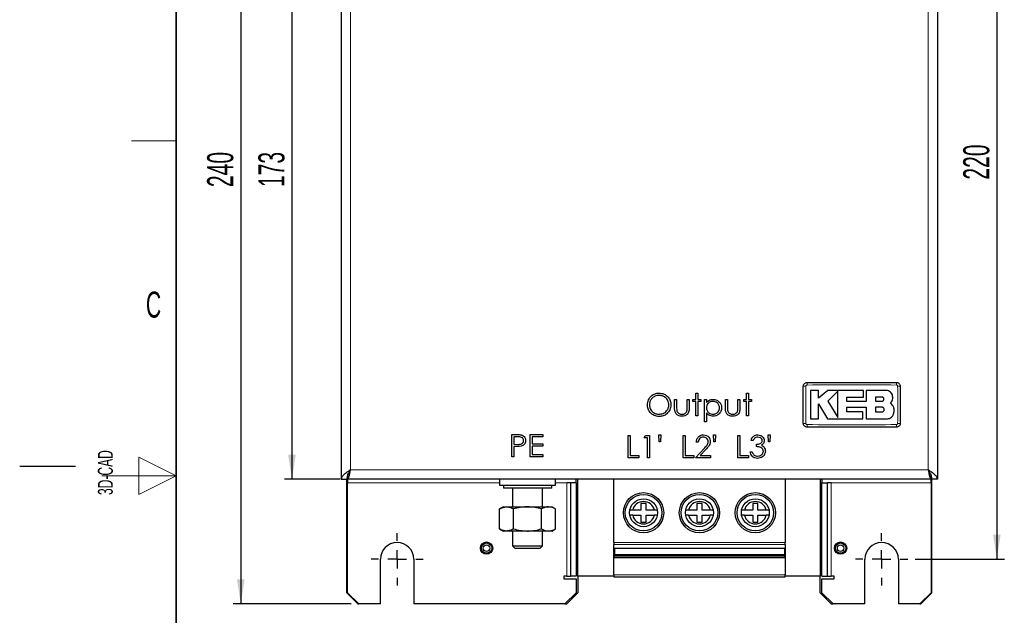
# Model space of a CAD drawing. Header units: millimetres. Extents: x 5 to 418, y 2 to 292.
# Tile 2 of 15: x 5 to 137, y 129 to 209. Entities that reach past the tile are written whole.
import ezdxf

# ---------------------------------------------------------------- set-up
doc = ezdxf.new("R2010")
doc.units = ezdxf.units.MM
doc.layers.add('SLD-0', color=7, linetype='Continuous')
doc.styles.add('SLDTEXTSTYLE0', font='TXT', dxfattribs={"width": 0.605})
doc.dimstyles.new('SLDDIMSTYLE0', dxfattribs={"dimtxt": 3.5, "dimasz": 3.302, "dimexe": 0, "dimexo": 0.0625, "dimgap": 0.875, "dimtad": 1, "dimlfac": 2, "dimrnd": 1e-09, "dimzin": 12, "dimdsep": 46, "dimtxsty": 'SLDTEXTSTYLE0', "dimsah": 1, "dimcen": 0.09, "dimadec": 0, "dimazin": 3, "dimtfac": 1, "dimtofl": 0, "dimtmove": 0, "dimatfit": 3, "dimfxl": 1, "dimfrac": 2, "dimtolj": 1, "dimtzin": 12, "dimarcsym": 0})

# ---------------------------------------------------------------- blocks, each defined once
blk = doc.blocks.new('_D_2')
at = {"layer": 'SLD-0', "color": 7}
for p, q in [((125.14, 246.05), (137.11, 246.05)), ((136.11, 246.05), (136.11, 136.05)), ((125.14, 136.05), (137.11, 136.05))]:
    blk.add_line(p, q, dxfattribs=at)
for points in [[(136.11, 246.05), (135.6, 242.74), (136.61, 242.74)], [(136.11, 136.05), (136.61, 139.35), (135.6, 139.35)]]:
    blk.add_solid(points, dxfattribs=at)
at = {"layer": 'SLD-0', "color": 7, "insert": (131.59, 187.03), "char_height": 3.5, "attachment_point": 1, "rotation": 90, "style": 'SLDTEXTSTYLE0'}
blk.add_mtext('220', dxfattribs=at)
blk = doc.blocks.new('_D_3')
at = {"layer": 'SLD-0', "color": 7}
for p, q in [((47.99, 233.3), (40.53, 233.3)), ((41.53, 233.3), (41.53, 146.8)), ((47.99, 146.8), (40.53, 146.8))]:
    blk.add_line(p, q, dxfattribs=at)
for points in [[(41.53, 233.3), (41.02, 229.99), (42.04, 229.99)], [(41.53, 146.8), (42.04, 150.1), (41.02, 150.1)]]:
    blk.add_solid(points, dxfattribs=at)
at = {"layer": 'SLD-0', "color": 7, "insert": (37.02, 186.03), "char_height": 3.5, "attachment_point": 1, "rotation": 90, "style": 'SLDTEXTSTYLE0'}
blk.add_mtext('173', dxfattribs=at)
blk = doc.blocks.new('_D_4')
at = {"layer": 'SLD-0', "color": 7}
for p, q in [((49.49, 250.05), (33.66, 250.05)), ((34.66, 250.05), (34.66, 130.05)), ((49.49, 130.05), (33.66, 130.05))]:
    blk.add_line(p, q, dxfattribs=at)
for points in [[(34.66, 250.05), (34.15, 246.74), (35.17, 246.74)], [(34.66, 130.05), (35.17, 133.35), (34.15, 133.35)]]:
    blk.add_solid(points, dxfattribs=at)
at = {"layer": 'SLD-0', "color": 7, "insert": (30.15, 186.03), "char_height": 3.5, "attachment_point": 1, "rotation": 90, "style": 'SLDTEXTSTYLE0'}
blk.add_mtext('240', dxfattribs=at)
blk = doc.blocks.new('SW_CENTERMARKSYMBOL_2')
at = {"layer": 'SLD-0', "color": 0}
for p, q in [((0, 2.5), (0, 3.5)), ((-2.5, 0), (-3.5, 0)), ((0, 0), (-1.25, 0)), ((0, 0), (0, 1.25)), ((0, 0), (0, -1.25)), ((0, 0), (1.25, 0)), ((2.5, 0), (3.5, 0)), ((0, -2.5), (0, -3.5))]:
    blk.add_line(p, q, dxfattribs=at)
blk = doc.blocks.new('SW_CENTERMARKSYMBOL_3')
at = {"layer": 'SLD-0', "color": 0}
for p, q in [((0, 2.5), (0, 3.5)), ((-2.5, 0), (-3.5, 0)), ((0, 0), (-1.25, 0)), ((0, 0), (0, 1.25)), ((0, 0), (0, -1.25)), ((0, 0), (1.25, 0)), ((2.5, 0), (3.5, 0)), ((0, -2.5), (0, -3.5))]:
    blk.add_line(p, q, dxfattribs=at)

msp = doc.modelspace()

# ---------------------------------------------------------------- linework, layer by layer
at = {"color": 7, "linetype": 'Continuous', "lineweight": 25}
for p, q in [((48.1404, 233.2953), (48.1404, 146.7953)), ((128.1404, 233.2953), (128.1404, 146.7953)), ((112.1849, 158.7349), (111.0852, 158.7349)), ((112.1849, 157.6685), (112.1849, 158.7349)), ((113.4363, 158.7349), (112.1849, 157.6685)), ((118.2351, 158.7349), (113.4363, 158.7349)), ((114.7479, 158.6159), (113.4363, 157.2666)), ((118.2351, 157.8317), (118.2351, 158.7349)), ((118.5826, 158.7349), (118.5826, 157.255)), ((121.2275, 158.7349), (118.5826, 158.7349)), ((92.8711, 157.4876), (93.1404, 157.4876)), ((92.8711, 156.4401), (92.8711, 157.4876)), ((93.1404, 157.4876), (93.1404, 156.4708)), ((94.5634, 157.4876), (94.8327, 157.4876)), ((94.5634, 156.4708), (94.5634, 157.4876)), ((94.8327, 157.4876), (94.8327, 156.4203)), ((95.3327, 157.4876), (95.7173, 157.4876)), ((95.3327, 157.2184), (95.3327, 157.4876)), ((95.7173, 157.2184), (95.3327, 157.2184)), ((95.7173, 158.3722), (95.9865, 158.3722)), ((95.7173, 157.4876), (95.7173, 158.3722)), ((95.7173, 155.2953), (95.7173, 157.2184)), ((95.9865, 158.3722), (95.9865, 157.4876)), ((95.9865, 157.4876), (96.3711, 157.4876)), ((95.9865, 157.2184), (95.9865, 155.2953)), ((96.3711, 157.2184), (95.9865, 157.2184)), ((96.3711, 157.4876), (96.3711, 157.2184)), ((96.8711, 157.4876), (97.1404, 157.4876)), ((96.8711, 154.4876), (96.8711, 157.4876)), ((97.1404, 157.4876), (97.1404, 157.082)), ((99.6788, 157.4876), (99.9481, 157.4876)), ((99.6788, 156.4401), (99.6788, 157.4876)), ((99.9481, 157.4876), (99.9481, 156.4708)), ((101.3711, 157.4876), (101.6404, 157.4876)), ((101.3711, 156.4708), (101.3711, 157.4876)), ((101.6404, 157.4876), (101.6404, 156.4203)), ((102.1404, 157.4876), (102.525, 157.4876)), ((102.1404, 157.2184), (102.1404, 157.4876)), ((102.525, 157.2184), (102.1404, 157.2184)), ((102.525, 158.3722), (102.7942, 158.3722)), ((102.525, 157.4876), (102.525, 158.3722)), ((102.525, 155.2953), (102.525, 157.2184)), ((102.7942, 158.3722), (102.7942, 157.4876)), ((102.7942, 157.4876), (103.1788, 157.4876)), ((102.7942, 157.2184), (102.7942, 155.2953)), ((103.1788, 157.2184), (102.7942, 157.2184)), ((103.1788, 157.4876), (103.1788, 157.2184)), ((113.4363, 157.2666), (114.7479, 155.1109)), ((115.9928, 157.8317), (118.2351, 157.8317)), ((115.9928, 157.255), (115.9928, 157.8317)), ((118.5826, 157.255), (115.9928, 157.255)), ((120.6725, 157.8245), (119.802, 157.8245)), ((119.802, 157.8245), (119.802, 157.2666)), ((119.802, 157.2666), (120.6725, 157.2666)), ((112.1842, 156.9177), (113.3948, 154.9282)), ((112.1842, 154.9282), (112.1842, 156.9177)), ((115.9934, 156.4677), (118.5826, 156.4677)), ((115.9934, 155.8302), (115.9934, 156.4677)), ((118.5826, 156.4677), (118.5826, 154.9282)), ((119.802, 156.4677), (119.802, 155.8302)), ((120.6725, 156.4677), (119.802, 156.4677)), ((122.1408, 156.7111), (121.8562, 157.0635)), ((95.9865, 155.2953), (95.7173, 155.2953)), ((97.1404, 155.6925), (97.1404, 154.4876)), ((102.7942, 155.2953), (102.525, 155.2953)), ((111.0852, 154.9282), (112.1842, 154.9282)), ((113.3948, 154.9282), (118.1452, 154.9282)), ((118.1452, 155.8302), (115.9934, 155.8302)), ((118.1452, 154.9282), (118.1452, 155.8302)), ((118.5826, 154.9282), (121.4211, 154.9282)), ((119.802, 155.8302), (120.6725, 155.8302)), ((97.1404, 154.4876), (96.8711, 154.4876)), ((71.025, 152.7953), (71.6133, 152.7953)), ((71.025, 149.7953), (71.025, 152.7953)), ((71.8429, 152.4876), (71.2942, 152.4876)), ((71.2942, 152.4876), (71.2942, 151.4876)), ((73.4865, 152.7953), (75.1788, 152.7953)), ((73.4865, 149.7953), (73.4865, 152.7953)), ((73.7558, 152.4876), (73.7558, 151.5645)), ((75.1788, 152.4876), (73.7558, 152.4876)), ((75.1788, 152.7953), (75.1788, 152.4876)), ((86.6596, 152.6799), (86.9288, 152.6799)), ((86.6596, 149.6799), (86.6596, 152.6799)), ((86.9288, 152.6799), (86.9288, 149.9876)), ((88.775, 152.3722), (88.9511, 152.6799)), ((89.2365, 152.3722), (88.775, 152.3722)), ((88.9511, 152.6799), (89.5058, 152.6799)), ((89.2365, 149.6799), (89.2365, 152.3722)), ((89.5058, 152.6799), (89.5058, 149.6799)), ((90.7365, 152.7569), (91.0058, 152.7569)), ((90.7768, 151.8338), (90.7365, 152.7569)), ((91.0058, 152.7569), (90.9637, 151.8338)), ((94.0058, 152.6799), (94.275, 152.6799)), ((94.0058, 149.6799), (94.0058, 152.6799)), ((94.275, 152.6799), (94.275, 149.9876)), ((98.0827, 152.7569), (98.3519, 152.7569)), ((98.1229, 151.8338), (98.0827, 152.7569)), ((98.3519, 152.7569), (98.3098, 151.8338)), ((101.3519, 152.6799), (101.6211, 152.6799)), ((101.3519, 149.6799), (101.3519, 152.6799)), ((101.6211, 152.6799), (101.6211, 149.9876)), ((103.3904, 151.9876), (103.1211, 151.9876)), ((105.4288, 152.7569), (105.6981, 152.7569)), ((105.4691, 151.8338), (105.4288, 152.7569)), ((105.6981, 152.7569), (105.656, 151.8338)), ((71.2942, 151.4876), (71.8195, 151.481)), ((71.2942, 151.1799), (71.2942, 149.7953)), ((71.5088, 151.1799), (71.2942, 151.1799)), ((73.7558, 151.5645), (75.1788, 151.5645)), ((73.7558, 151.2569), (73.7558, 150.103)), ((75.1788, 151.2569), (73.7558, 151.2569)), ((75.1788, 151.5645), (75.1788, 151.2569)), ((90.9637, 151.8338), (90.7768, 151.8338)), ((95.6596, 149.6799), (96.8231, 150.9215)), ((96.0442, 151.7569), (95.775, 151.7569)), ((97.0526, 150.7887), (96.302, 149.9876)), ((98.3098, 151.8338), (98.1229, 151.8338)), ((103.8519, 151.1799), (103.8519, 151.4876)), ((105.656, 151.8338), (105.4691, 151.8338)), ((71.2942, 149.7953), (71.025, 149.7953)), ((75.1788, 149.7953), (73.4865, 149.7953)), ((73.7558, 150.103), (75.1788, 150.103)), ((75.1788, 150.103), (75.1788, 149.7953)), ((88.0827, 149.6799), (86.6596, 149.6799)), ((86.9288, 149.9876), (88.0827, 149.9876)), ((88.0827, 149.9876), (88.0827, 149.6799)), ((89.5058, 149.6799), (89.2365, 149.6799)), ((95.4288, 149.6799), (94.0058, 149.6799)), ((94.275, 149.9876), (95.4288, 149.9876)), ((95.4288, 149.9876), (95.4288, 149.6799)), ((97.6981, 149.6799), (95.6596, 149.6799)), ((96.302, 149.9876), (97.6981, 149.9876)), ((97.6981, 149.9876), (97.6981, 149.6799)), ((102.775, 149.6799), (101.3519, 149.6799)), ((101.6211, 149.9876), (102.775, 149.9876)), ((102.775, 149.9876), (102.775, 149.6799)), ((103.0058, 150.4876), (103.275, 150.4876)), ((48.1404, 146.7953), (48.8904, 146.7953)), ((48.8904, 131.5453), (48.8904, 146.7953)), ((48.9904, 147.5453), (49.1017, 147.5453)), ((48.9904, 147.5453), (48.9904, 146.7953)), ((127.2904, 146.7953), (48.9904, 146.7953)), ((48.9904, 146.7953), (48.9904, 146.2953)), ((69.3904, 146.7953), (69.3904, 145.9953)), ((76.8904, 145.9953), (76.8904, 146.7953)), ((79.6404, 146.2953), (79.6404, 146.7953)), ((79.8904, 133.7953), (79.8904, 146.7953)), ((84.7032, 138.3016), (84.7032, 146.7953)), ((107.7032, 146.7953), (107.7032, 138.3016)), ((112.3904, 146.7953), (112.3904, 133.7953)), ((112.6404, 146.7953), (112.6404, 146.2953)), ((127.2904, 146.7953), (127.2904, 147.5453)), ((127.2904, 146.2953), (127.2904, 146.7953)), ((127.3904, 131.5453), (127.3904, 146.7953)), ((128.1404, 146.7953), (127.3904, 146.7953)), ((48.9904, 131.5453), (48.9904, 146.2953)), ((69.3904, 145.9953), (76.8904, 145.9953)), ((69.8904, 145.9953), (69.8904, 145.5953)), ((76.3904, 145.5953), (69.8904, 145.5953)), ((71.1404, 145.5953), (71.1404, 143.0953)), ((75.1404, 143.0953), (75.1404, 145.5953)), ((76.3904, 145.5953), (76.3904, 145.9953)), ((78.8904, 146.2953), (78.3904, 146.2953)), ((79.6404, 146.2953), (78.8904, 146.2953)), ((78.8904, 146.2953), (78.8904, 133.7953)), ((79.6404, 146.2953), (79.6404, 133.7953)), ((112.6404, 133.7953), (112.6404, 146.2953)), ((112.6404, 146.2953), (113.3904, 146.2953)), ((113.3904, 133.7953), (113.3904, 146.2953)), ((113.8904, 146.2953), (113.3904, 146.2953)), ((127.2904, 146.2953), (127.2904, 131.5453)), ((69.3876, 140.1356), (69.3876, 142.805)), ((69.8904, 143.0953), (69.3883, 142.8054)), ((69.8904, 143.0953), (70.3263, 143.0953)), ((70.3263, 143.0953), (73.1414, 143.0953)), ((71.2651, 140.1356), (71.2651, 142.805)), ((73.1414, 143.0953), (75.9555, 143.0953)), ((75.0178, 140.1356), (75.0178, 142.805)), ((75.9555, 143.0953), (76.3904, 143.0953)), ((76.8924, 142.8054), (76.3904, 143.0953)), ((76.8931, 140.1356), (76.8931, 142.805)), ((89.0532, 143.5519), (88.3532, 143.5519)), ((88.3532, 143.5519), (88.3532, 142.6519)), ((89.0532, 142.6519), (89.0532, 143.5519)), ((96.5532, 143.5519), (95.8532, 143.5519)), ((95.8532, 143.5519), (95.8532, 142.6519)), ((96.5532, 142.6519), (96.5532, 143.5519)), ((104.0532, 143.5519), (103.3532, 143.5519)), ((103.3532, 143.5519), (103.3532, 142.6519)), ((104.0532, 142.6519), (104.0532, 143.5519)), ((87.2447, 141.9519), (86.8763, 141.9519)), ((87.2447, 142.6519), (86.8993, 142.6519)), ((88.3532, 142.6519), (87.2447, 142.6519)), ((87.2447, 141.9519), (88.3532, 141.9519)), ((88.3532, 141.9519), (88.3532, 141.0519)), ((90.1618, 142.6519), (89.0532, 142.6519)), ((89.0532, 141.9519), (90.1618, 141.9519)), ((89.0532, 141.0519), (89.0532, 141.9519)), ((90.5099, 142.6519), (90.1618, 142.6519)), ((90.5121, 141.9519), (90.1618, 141.9519)), ((94.7447, 141.9519), (94.3763, 141.9519)), ((94.7447, 142.6519), (94.3993, 142.6519)), ((95.8532, 142.6519), (94.7447, 142.6519)), ((94.7447, 141.9519), (95.8532, 141.9519)), ((95.8532, 141.9519), (95.8532, 141.0519)), ((97.6618, 142.6519), (96.5532, 142.6519)), ((96.5532, 141.9519), (97.6618, 141.9519)), ((96.5532, 141.0519), (96.5532, 141.9519)), ((98.0099, 142.6519), (97.6618, 142.6519)), ((98.0121, 141.9519), (97.6618, 141.9519)), ((102.2447, 141.9519), (101.8763, 141.9519)), ((102.2447, 142.6519), (101.8993, 142.6519)), ((103.3532, 142.6519), (102.2447, 142.6519)), ((102.2447, 141.9519), (103.3532, 141.9519)), ((103.3532, 141.9519), (103.3532, 141.0519)), ((105.1618, 142.6519), (104.0532, 142.6519)), ((104.0532, 141.9519), (105.1618, 141.9519)), ((104.0532, 141.0519), (104.0532, 141.9519)), ((105.5099, 142.6519), (105.1618, 142.6519)), ((105.5121, 141.9519), (105.1618, 141.9519)), ((69.3883, 140.1352), (69.8904, 139.8453)), ((76.3904, 139.8453), (76.8924, 140.1352)), ((88.3532, 141.0519), (89.0532, 141.0519)), ((95.8532, 141.0519), (96.5532, 141.0519)), ((103.3532, 141.0519), (104.0532, 141.0519)), ((70.3263, 139.8453), (69.8904, 139.8453)), ((73.1414, 139.8453), (70.3263, 139.8453)), ((71.1404, 139.8453), (71.1404, 137.8453)), ((75.9555, 139.8453), (73.1414, 139.8453)), ((75.1404, 137.8453), (75.1404, 139.8453)), ((76.3904, 139.8453), (75.9555, 139.8453)), ((71.1404, 137.8453), (71.4404, 137.5453)), ((71.1404, 137.8453), (75.1404, 137.8453)), ((71.4404, 137.5453), (74.8404, 137.5453)), ((74.8404, 137.5453), (75.1404, 137.8453)), ((84.7032, 138.3016), (84.7032, 138.0554)), ((84.7032, 136.8134), (84.7032, 138.0554)), ((107.6032, 137.4835), (84.8032, 137.4835)), ((84.8032, 137.4835), (84.8032, 136.6504)), ((107.6032, 137.4835), (107.6032, 136.6504)), ((107.7032, 138.0554), (107.7032, 138.3016)), ((107.7032, 138.0554), (107.7032, 136.8134)), ((84.7032, 136.8134), (84.8032, 136.8134)), ((84.7032, 133.9519), (84.7032, 136.8134)), ((107.6032, 136.6504), (84.8032, 136.6504)), ((84.8032, 136.5912), (84.8032, 136.6504)), ((107.6032, 136.5912), (84.8032, 136.5912)), ((84.8032, 136.5737), (84.8032, 136.5912)), ((84.8032, 136.5737), (107.6032, 136.5737)), ((84.8032, 136.3154), (84.8032, 136.5737)), ((84.8032, 136.3154), (107.6032, 136.3154)), ((84.8032, 136.2756), (84.8032, 136.3154)), ((84.8032, 136.2756), (107.6032, 136.2756)), ((107.6032, 136.8134), (107.7032, 136.8134)), ((107.6032, 136.6504), (107.6032, 136.5912)), ((107.6032, 136.5912), (107.6032, 136.5737)), ((107.6032, 136.5737), (107.6032, 136.3154)), ((107.6032, 136.3154), (107.6032, 136.2756)), ((107.7032, 136.8134), (107.7032, 133.9519)), ((53.3904, 130.0453), (53.3904, 136.0453)), ((57.8904, 136.0453), (57.8904, 130.0453)), ((118.3904, 130.0453), (118.3904, 136.0453)), ((122.8904, 136.0453), (122.8904, 130.0453)), ((78.0154, 133.7953), (78.0154, 133.4203)), ((78.3904, 133.7953), (78.0154, 133.7953)), ((78.3904, 133.7953), (78.8904, 133.7953)), ((79.6404, 133.7953), (78.8904, 133.7953)), ((84.7032, 133.7953), (79.8904, 133.7953)), ((79.8904, 133.7953), (79.8904, 131.5453)), ((84.7032, 133.9519), (84.7032, 133.7019)), ((84.7032, 133.7019), (107.7032, 133.7019)), ((107.7032, 133.7019), (107.7032, 133.9519)), ((112.3904, 133.7953), (107.7032, 133.7953)), ((112.3904, 131.5453), (112.3904, 133.7953)), ((112.6404, 133.7953), (113.3904, 133.7953)), ((113.3904, 133.7953), (113.8904, 133.7953)), ((114.2654, 133.7953), (113.8904, 133.7953)), ((114.2654, 133.4203), (114.2654, 133.7953)), ((78.0154, 133.4203), (79.6404, 133.4203)), ((79.6404, 133.4203), (79.6404, 131.5453)), ((112.6404, 131.5453), (112.6404, 133.4203)), ((112.6404, 133.4203), (114.2654, 133.4203)), ((48.8904, 131.5453), (50.3904, 130.0453)), ((48.9904, 131.5453), (50.4904, 130.0453)), ((78.1404, 130.0453), (79.6404, 131.5453)), ((78.3904, 130.0453), (79.8904, 131.5453)), ((112.3904, 131.5453), (113.8904, 130.0453)), ((112.6404, 131.5453), (114.1404, 130.0453)), ((125.7904, 130.0453), (127.2904, 131.5453)), ((125.8904, 130.0453), (127.3904, 131.5453)), ((50.3904, 130.0453), (50.4904, 130.0453)), ((53.3904, 130.0453), (50.4904, 130.0453)), ((78.1404, 130.0453), (57.8904, 130.0453)), ((78.1404, 130.0453), (78.3904, 130.0453)), ((113.8904, 130.0453), (114.1404, 130.0453)), ((118.3904, 130.0453), (114.1404, 130.0453)), ((125.7904, 130.0453), (122.8904, 130.0453)), ((125.7904, 130.0453), (125.8904, 130.0453))]:
    msp.add_line(p, q, dxfattribs=at)
at = {"color": 7, "linetype": 'Continuous', "lineweight": 18}
for p, q in [((49.3904, 232.0453), (49.3904, 148.0453)), ((126.8904, 148.0453), (126.8904, 232.0453)), ((126.8904, 148.0453), (49.3904, 148.0453)), ((48.9904, 146.2953), (69.3904, 146.2953)), ((76.8904, 146.2953), (78.3904, 146.2953)), ((78.3904, 146.2953), (78.3904, 133.7953)), ((113.8904, 133.7953), (113.8904, 146.2953)), ((113.8904, 146.2953), (127.2904, 146.2953)), ((107.7032, 138.3016), (84.7032, 138.3016)), ((84.7032, 138.0554), (107.7032, 138.0554)), ((107.7032, 133.9519), (84.7032, 133.9519))]:
    msp.add_line(p, q, dxfattribs=at)
at = {"color": 7, "linetype": 'Continuous', "lineweight": 25}
for centre, radius in [((88.7032, 142.3019), 2.7), ((88.7032, 142.3019), 2.45), ((88.7032, 142.3019), 1.875), ((96.2032, 142.3019), 2.7), ((96.2032, 142.3019), 2.45), ((96.2032, 142.3019), 1.875), ((103.7032, 142.3019), 2.7), ((103.7032, 142.3019), 2.45), ((103.7032, 142.3019), 1.875), ((67.6404, 137.5453), 0.825), ((67.6404, 137.5453), 0.7375), ((67.6404, 137.5453), 0.6973), ((67.6404, 137.5453), 0.4375), ((115.1404, 137.5453), 0.825), ((115.1404, 137.5453), 0.7375), ((115.1404, 137.5453), 0.6973), ((115.1404, 137.5453), 0.4375)]:
    msp.add_circle(centre, radius, dxfattribs=at)
at = {"color": 7, "linetype": 'Continuous', "lineweight": 18}
for centre, radius, start, end in [((110.3993, 152.0527), 7.2473, 89.328019, 92.047607), ((117.6797, 159.5364), 7.0441, 177.893288, 180.691365), ((115.6012, 159.5364), 7.0439, 359.308621, 2.106755), ((122.8814, 152.0524), 7.2475, 87.952474, 90.671954), ((110.3993, 161.5331), 7.2425, 267.951047, 270.672418), ((117.6759, 154.0543), 7.0403, 179.308283, 182.10781), ((115.6011, 154.0543), 7.044, 357.893277, 0.691368), ((122.8814, 161.5383), 7.2476, 269.328049, 272.047515)]:
    msp.add_arc(centre, radius, start, end, dxfattribs=at)
at = {"color": 7, "linetype": 'Continuous', "lineweight": 25}
for centre, radius, start, end in [((88.7032, 142.3019), 1.5, 13.493399, 166.506601), ((96.2032, 142.3019), 1.5, 13.493399, 166.506601), ((103.7032, 142.3019), 1.5, 13.493399, 166.506601), ((88.7032, 142.3019), 1.5, 193.493399, 346.506601), ((96.2032, 142.3019), 1.5, 193.493399, 346.506601), ((103.7032, 142.3019), 1.5, 193.493399, 346.506601), ((55.6404, 136.0453), 2.25, 0, 180), ((120.6404, 136.0453), 2.25, 0, 180)]:
    msp.add_arc(centre, radius, start, end, dxfattribs=at)
for points, knots in [([(110.1404, 159.2953), (110.1459, 159.3515), (110.1569, 159.4639), (110.2431, 159.6138), (110.37, 159.7268), (110.5106, 159.7868), (110.6035, 159.7929), (110.6404, 159.7953)], [0, 0, 0, 0, 0.214672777, 0.429352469, 0.644026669, 0.858695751, 1, 1, 1, 1]), ([(110.1404, 154.2953), (110.1404, 154.8269), (110.1404, 155.926), (110.1404, 157.5928), (110.1404, 158.7278), (110.1404, 159.2953)], [0, 0, 0, 0, 0.31897789, 0.65947635, 1, 1, 1, 1]), ([(110.6404, 159.7953), (112.6402, 159.7953), (116.6402, 159.7953), (120.6402, 159.7953), (122.6404, 159.7953)], [0, 0, 0, 0, 0.49996096, 1, 1, 1, 1]), ([(111.0852, 158.7349), (111.0852, 158.2142), (111.0852, 156.9454), (111.0852, 155.6765), (111.0852, 154.9282)], [0, 0, 0, 0, 0.410329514, 1, 1, 1, 1]), ([(114.7479, 155.1109), (114.7479, 155.6313), (114.7479, 156.7995), (114.7479, 157.9679), (114.7479, 158.6159)], [0, 0, 0, 0, 0.44547751, 1, 1, 1, 1]), ([(122.1408, 157.8215), (122.1308, 157.9242), (122.1106, 158.1294), (121.9532, 158.4031), (121.7216, 158.6096), (121.4648, 158.7192), (121.295, 158.7304), (121.2275, 158.7349)], [0, 0, 0, 0, 0.21458998, 0.42917873, 0.64379751, 0.85844062, 1, 1, 1, 1]), ([(122.6404, 159.7953), (122.6966, 159.7898), (122.809, 159.7787), (122.9588, 159.6925), (123.0719, 159.5657), (123.1318, 159.4251), (123.1379, 159.3322), (123.1404, 159.2953)], [0, 0, 0, 0, 0.214672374, 0.429352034, 0.64402618, 0.858695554, 1, 1, 1, 1]), ([(123.1404, 159.2953), (123.1404, 158.7637), (123.1404, 157.6646), (123.1404, 155.9979), (123.1404, 154.8628), (123.1404, 154.2953)], [0, 0, 0, 0, 0.31897788, 0.65947634, 1, 1, 1, 1]), ([(89.2173, 156.7821), (89.245, 157.0136), (89.3005, 157.4764), (89.7114, 158.0032), (90.2293, 158.3178), (90.5931, 158.3541), (90.775, 158.3722)], [0, 0, 0, 0, 0.279738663, 0.559329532, 0.779682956, 1, 1, 1, 1]), ([(90.7882, 158.0645), (90.5988, 158.0399), (90.22, 157.9907), (89.7867, 157.6567), (89.5273, 157.2315), (89.5001, 156.9327), (89.4865, 156.7833)], [0, 0, 0, 0, 0.27962623, 0.55935685, 0.77963384, 1, 1, 1, 1]), ([(90.775, 158.3722), (91.01, 158.3475), (91.48, 158.2981), (92.0064, 157.8731), (92.3247, 157.3498), (92.3556, 156.981), (92.3711, 156.7965)], [0, 0, 0, 0, 0.27975448, 0.55935366, 0.77958138, 1, 1, 1, 1]), ([(92.1019, 156.7971), (92.0789, 156.9876), (92.0328, 157.3685), (91.6677, 157.7815), (91.2354, 158.0205), (90.9372, 158.0499), (90.7882, 158.0645)], [0, 0, 0, 0, 0.27946578, 0.5588658, 0.77951133, 1, 1, 1, 1]), ([(97.1404, 157.082), (97.2769, 157.2258), (97.5213, 157.4832), (97.8715, 157.513), (98.0262, 157.5261)], [0, 0, 0, 0, 0.55844543, 1, 1, 1, 1]), ([(98.0238, 157.2569), (97.894, 157.2429), (97.6344, 157.2151), (97.3419, 156.9821), (97.1657, 156.6926), (97.1488, 156.4887), (97.1404, 156.3867)], [0, 0, 0, 0, 0.27971433, 0.55932706, 0.77951921, 1, 1, 1, 1]), ([(98.9096, 156.3945), (98.8919, 156.5226), (98.8564, 156.7788), (98.619, 157.0646), (98.3266, 157.2293), (98.1247, 157.2477), (98.0238, 157.2569)], [0, 0, 0, 0, 0.27942384, 0.55910415, 0.77951622, 1, 1, 1, 1]), ([(98.0262, 157.5261), (98.1944, 157.5069), (98.5308, 157.4684), (98.9056, 157.1635), (99.1424, 156.794), (99.1667, 156.5296), (99.1788, 156.3975)], [0, 0, 0, 0, 0.27962693, 0.55943198, 0.77970319, 1, 1, 1, 1]), ([(120.6725, 157.2666), (120.7039, 157.2697), (120.7668, 157.2758), (120.8503, 157.324), (120.9138, 157.395), (120.95, 157.4836), (120.9549, 157.579), (120.9279, 157.6706), (120.8721, 157.7481), (120.794, 157.8024), (120.7231, 157.8229), (120.6822, 157.8242), (120.6725, 157.8245)], [0, 0, 0, 0, 0.10757797, 0.21515507, 0.32274136, 0.43026461, 0.53768061, 0.64498658, 0.75221303, 0.85941075, 0.96664052, 1, 1, 1, 1]), ([(121.8562, 157.0635), (121.9258, 157.148), (122.0652, 157.3168), (122.1439, 157.5929), (122.1416, 157.7616), (122.1408, 157.8215)], [0, 0, 0, 0, 0.3919653, 0.78394467, 1, 1, 1, 1]), ([(90.799, 155.2184), (90.5665, 155.244), (90.1015, 155.2954), (89.5851, 155.7202), (89.2655, 156.2346), (89.2334, 156.5996), (89.2173, 156.7821)], [0, 0, 0, 0, 0.27966986, 0.55937252, 0.77963372, 1, 1, 1, 1]), ([(89.4865, 156.7833), (89.5095, 156.5942), (89.5554, 156.216), (89.918, 155.8083), (90.343, 155.5626), (90.6398, 155.5383), (90.7882, 155.5261)], [0, 0, 0, 0, 0.27941597, 0.55907651, 0.77947804, 1, 1, 1, 1]), ([(90.7882, 155.5261), (90.9787, 155.5478), (91.3596, 155.5911), (91.8007, 155.9199), (92.0606, 156.3474), (92.0881, 156.6472), (92.1019, 156.7971)], [0, 0, 0, 0, 0.27983296, 0.55938361, 0.77965198, 1, 1, 1, 1]), ([(92.3711, 156.7965), (92.3447, 156.5638), (92.2919, 156.0982), (91.8651, 155.5815), (91.3475, 155.2652), (90.9819, 155.234), (90.799, 155.2184)], [0, 0, 0, 0, 0.27963172, 0.55933655, 0.77959634, 1, 1, 1, 1]), ([(93.8537, 155.2569), (93.6868, 155.2704), (93.3543, 155.2974), (92.9903, 155.6352), (92.88, 156.0516), (92.8741, 156.3104), (92.8711, 156.4401)], [0, 0, 0, 0, 0.28005338, 0.55795894, 0.77838844, 1, 1, 1, 1]), ([(93.1404, 156.4708), (93.1401, 156.3743), (93.1396, 156.2021), (93.1698, 156.0327), (93.183, 155.9582)], [0, 0, 0, 0, 0.56037684, 1, 1, 1, 1]), ([(93.183, 155.9582), (93.2161, 155.8847), (93.2823, 155.7376), (93.5239, 155.5627), (93.7302, 155.54), (93.8561, 155.5261)], [0, 0, 0, 0, 0.28011719, 0.560572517, 1, 1, 1, 1]), ([(94.8327, 156.4203), (94.8302, 156.2565), (94.8254, 155.9308), (94.6144, 155.5033), (94.2392, 155.2809), (93.9824, 155.2649), (93.8537, 155.2569)], [0, 0, 0, 0, 0.28150939, 0.55963973, 0.77928663, 1, 1, 1, 1]), ([(93.8561, 155.5261), (93.9341, 155.5307), (94.0899, 155.54), (94.2898, 155.6336), (94.4412, 155.7695), (94.493, 155.8809), (94.519, 155.9365)], [0, 0, 0, 0, 0.28026531, 0.55999513, 0.78006716, 1, 1, 1, 1]), ([(94.519, 155.9365), (94.5354, 156.0355), (94.5648, 156.2125), (94.5639, 156.3918), (94.5634, 156.4708)], [0, 0, 0, 0, 0.559383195, 1, 1, 1, 1]), ([(97.1404, 156.3867), (97.155, 156.2572), (97.1842, 155.9985), (97.4285, 155.7139), (97.7244, 155.5551), (97.9268, 155.5358), (98.028, 155.5261)], [0, 0, 0, 0, 0.27962124, 0.55885036, 0.77944531, 1, 1, 1, 1]), ([(98.028, 155.5261), (98.1563, 155.5421), (98.4129, 155.5743), (98.7008, 155.8068), (98.8762, 156.0924), (98.8985, 156.2938), (98.9096, 156.3945)], [0, 0, 0, 0, 0.27963205, 0.55924459, 0.77972971, 1, 1, 1, 1]), ([(99.1788, 156.3975), (99.1591, 156.2289), (99.1196, 155.8916), (98.8069, 155.5202), (98.432, 155.2914), (98.1671, 155.2684), (98.0346, 155.2569)], [0, 0, 0, 0, 0.279548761, 0.559256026, 0.779558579, 1, 1, 1, 1]), ([(100.6614, 155.2569), (100.4945, 155.2704), (100.162, 155.2974), (99.798, 155.6352), (99.6877, 156.0516), (99.6818, 156.3104), (99.6788, 156.4401)], [0, 0, 0, 0, 0.28005338, 0.55795894, 0.77838844, 1, 1, 1, 1]), ([(99.9481, 156.4708), (99.9478, 156.3743), (99.9473, 156.2021), (99.9775, 156.0327), (99.9907, 155.9582)], [0, 0, 0, 0, 0.56037684, 1, 1, 1, 1]), ([(99.9907, 155.9582), (100.0238, 155.8847), (100.09, 155.7376), (100.3316, 155.5627), (100.5379, 155.54), (100.6638, 155.5261)], [0, 0, 0, 0, 0.28011719, 0.56057252, 1, 1, 1, 1]), ([(101.6404, 156.4203), (101.6379, 156.2565), (101.6331, 155.9308), (101.422, 155.5033), (101.0468, 155.2809), (100.7901, 155.2649), (100.6614, 155.2569)], [0, 0, 0, 0, 0.28150939, 0.55963973, 0.77928663, 1, 1, 1, 1]), ([(100.6638, 155.5261), (100.7418, 155.5307), (100.8976, 155.54), (101.0975, 155.6336), (101.2489, 155.7695), (101.3007, 155.8809), (101.3267, 155.9365)], [0, 0, 0, 0, 0.28026531, 0.55999513, 0.78006716, 1, 1, 1, 1]), ([(101.3267, 155.9365), (101.3431, 156.0355), (101.3725, 156.2125), (101.3716, 156.3918), (101.3711, 156.4708)], [0, 0, 0, 0, 0.55938319, 1, 1, 1, 1]), ([(120.6725, 155.8302), (120.7084, 155.8337), (120.78, 155.8408), (120.8754, 155.8957), (120.948, 155.9766), (120.9894, 156.0775), (120.9952, 156.1863), (120.9647, 156.291), (120.9013, 156.3797), (120.8121, 156.4422), (120.7308, 156.4658), (120.6838, 156.4673), (120.6725, 156.4677)], [0, 0, 0, 0, 0.10735873, 0.21472097, 0.32200304, 0.42922335, 0.53643727, 0.64369731, 0.75104592, 0.85850264, 0.96605129, 1, 1, 1, 1]), ([(122.2044, 155.4541), (122.2547, 155.5946), (122.3554, 155.8758), (122.3273, 156.3263), (122.2016, 156.5858), (122.1408, 156.7111)], [0, 0, 0, 0, 0.34078213, 0.68156868, 1, 1, 1, 1]), ([(98.0346, 155.2569), (97.8394, 155.2828), (97.4898, 155.3293), (97.2474, 155.5813), (97.1404, 155.6925)], [0, 0, 0, 0, 0.55850547, 1, 1, 1, 1]), ([(121.4211, 154.9282), (121.5163, 154.9375), (121.7067, 154.9562), (121.9591, 155.1023), (122.123, 155.2809), (122.1839, 155.4105), (122.2044, 155.4541)], [0, 0, 0, 0, 0.28512532, 0.57025159, 0.85535534, 1, 1, 1, 1]), ([(110.6404, 153.7953), (110.5842, 153.8008), (110.4717, 153.8119), (110.3219, 153.8981), (110.2088, 154.0249), (110.1489, 154.1655), (110.1428, 154.2584), (110.1404, 154.2953)], [0, 0, 0, 0, 0.21467234, 0.42935197, 0.64402607, 0.85869541, 1, 1, 1, 1]), ([(122.6404, 153.7953), (120.6405, 153.7953), (116.6405, 153.7953), (112.6405, 153.7953), (110.6404, 153.7953)], [0, 0, 0, 0, 0.49996096, 1, 1, 1, 1]), ([(123.1404, 154.2953), (123.1348, 154.2391), (123.1238, 154.1267), (123.0376, 153.9769), (122.9107, 153.8638), (122.7702, 153.8039), (122.6772, 153.7977), (122.6404, 153.7953)], [0, 0, 0, 0, 0.214672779, 0.429352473, 0.644026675, 0.858695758, 1, 1, 1, 1]), ([(71.6133, 152.7953), (71.7416, 152.7957), (71.9705, 152.7964), (72.197, 152.7644), (72.2966, 152.7502)], [0, 0, 0, 0, 0.56031372, 1, 1, 1, 1]), ([(71.8195, 151.481), (71.9075, 151.4826), (72.0832, 151.4858), (72.3059, 151.5283), (72.4523, 151.6297), (72.5684, 151.7672), (72.5885, 151.9007), (72.6019, 151.9894)], [0, 0, 0, 0, 0.25111512, 0.50102497, 0.62634536, 0.75168467, 1, 1, 1, 1]), ([(72.6019, 151.9894), (72.5885, 152.0756), (72.5682, 152.2053), (72.4573, 152.3403), (72.317, 152.4426), (72.0994, 152.4832), (71.9285, 152.4861), (71.8429, 152.4876)], [0, 0, 0, 0, 0.24835281, 0.37372108, 0.49905573, 0.74888353, 1, 1, 1, 1]), ([(72.8711, 151.9906), (72.864, 151.8917), (72.8498, 151.6941), (72.6994, 151.4534), (72.4951, 151.2981), (72.3468, 151.2522), (72.2726, 151.2292)], [0, 0, 0, 0, 0.28009888, 0.55932385, 0.77945788, 1, 1, 1, 1]), ([(72.2966, 152.7502), (72.3877, 152.7173), (72.5699, 152.6514), (72.7592, 152.4491), (72.8577, 152.2181), (72.8666, 152.0665), (72.8711, 151.9906)], [0, 0, 0, 0, 0.27971992, 0.55939488, 0.77950645, 1, 1, 1, 1]), ([(95.775, 151.7569), (95.7924, 151.9027), (95.8272, 152.1942), (96.0838, 152.5268), (96.409, 152.7276), (96.6385, 152.7471), (96.7533, 152.7569)], [0, 0, 0, 0, 0.280033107, 0.559550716, 0.779668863, 1, 1, 1, 1]), ([(96.7395, 152.4492), (96.637, 152.4387), (96.4323, 152.4179), (96.201, 152.2305), (96.0768, 151.9956), (96.0551, 151.8365), (96.0442, 151.7569)], [0, 0, 0, 0, 0.2797288, 0.5589686, 0.7791934, 1, 1, 1, 1]), ([(97.3904, 151.841), (97.3777, 151.9337), (97.3522, 152.1193), (97.1694, 152.3159), (96.9584, 152.4325), (96.8125, 152.4436), (96.7395, 152.4492)], [0, 0, 0, 0, 0.27915052, 0.55895983, 0.77934087, 1, 1, 1, 1]), ([(96.7533, 152.7569), (96.8871, 152.7444), (97.1544, 152.7194), (97.4514, 152.4751), (97.6313, 152.1787), (97.6501, 151.9696), (97.6596, 151.865)], [0, 0, 0, 0, 0.2798903, 0.55922373, 0.77958237, 1, 1, 1, 1]), ([(103.1211, 151.9876), (103.1557, 152.103), (103.2247, 152.3334), (103.454, 152.5884), (103.7313, 152.7348), (103.9199, 152.7495), (104.0142, 152.7569)], [0, 0, 0, 0, 0.28028774, 0.55967968, 0.77974654, 1, 1, 1, 1]), ([(104.0178, 152.4492), (103.9398, 152.443), (103.784, 152.4306), (103.5361, 152.2804), (103.4456, 152.0987), (103.3904, 151.9876)], [0, 0, 0, 0, 0.2806217, 0.56039501, 1, 1, 1, 1]), ([(103.8519, 151.4876), (104.0212, 151.5034), (104.2752, 151.5272), (104.5247, 151.7023), (104.6089, 151.8521), (104.6171, 151.9365), (104.6211, 151.9786)], [0, 0, 0, 0, 0.49940595, 0.74897274, 0.87454027, 1, 1, 1, 1]), ([(104.0142, 152.7569), (104.1356, 152.7438), (104.3784, 152.7177), (104.669, 152.525), (104.8535, 152.2634), (104.8781, 152.0727), (104.8904, 151.9774)], [0, 0, 0, 0, 0.28008496, 0.55986833, 0.78009915, 1, 1, 1, 1]), ([(104.6211, 151.9786), (104.6059, 152.0571), (104.5754, 152.2148), (104.3457, 152.4091), (104.142, 152.434), (104.0178, 152.4492)], [0, 0, 0, 0, 0.27888379, 0.5600398, 1, 1, 1, 1]), ([(104.8904, 151.9774), (104.8855, 151.9081), (104.8757, 151.7695), (104.7676, 151.5393), (104.6263, 151.4281), (104.54, 151.3602)], [0, 0, 0, 0, 0.28050821, 0.56079232, 1, 1, 1, 1]), ([(72.2726, 151.2292), (72.1306, 151.2113), (71.8769, 151.1794), (71.6213, 151.1798), (71.5088, 151.1799)], [0, 0, 0, 0, 0.559694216, 1, 1, 1, 1]), ([(96.8231, 150.9215), (96.9671, 151.0696), (97.1677, 151.2757), (97.366, 151.596), (97.3823, 151.7594), (97.3904, 151.841)], [0, 0, 0, 0, 0.56075511, 0.78053104, 1, 1, 1, 1]), ([(97.6596, 151.865), (97.6474, 151.746), (97.623, 151.5078), (97.3831, 151.1481), (97.1781, 150.9251), (97.0526, 150.7887)], [0, 0, 0, 0, 0.27928789, 0.55915378, 1, 1, 1, 1]), ([(104.775, 150.5453), (104.7706, 150.5976), (104.762, 150.7023), (104.668, 150.8913), (104.4718, 151.0778), (104.1631, 151.1586), (103.9558, 151.1728), (103.8519, 151.1799)], [0, 0, 0, 0, 0.125232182, 0.250480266, 0.499235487, 0.749048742, 1, 1, 1, 1]), ([(104.54, 151.3602), (104.6099, 151.3238), (104.7347, 151.2586), (104.8252, 151.1514), (104.8651, 151.1042)], [0, 0, 0, 0, 0.559794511, 1, 1, 1, 1]), ([(104.8651, 151.1042), (104.9225, 151.0123), (105.025, 150.8481), (105.0383, 150.6558), (105.0442, 150.5712)], [0, 0, 0, 0, 0.55945961, 1, 1, 1, 1]), ([(104.0064, 149.603), (103.8687, 149.6151), (103.5938, 149.6391), (103.269, 149.8695), (103.0804, 150.1725), (103.0307, 150.3825), (103.0058, 150.4876)], [0, 0, 0, 0, 0.279885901, 0.558978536, 0.77926287, 1, 1, 1, 1]), ([(103.275, 150.4876), (103.3024, 150.4004), (103.3514, 150.2448), (103.4616, 150.1254), (103.51, 150.073)], [0, 0, 0, 0, 0.56069443, 1, 1, 1, 1]), ([(103.51, 150.073), (103.5962, 150.019), (103.7505, 149.9225), (103.9313, 149.9143), (104.0112, 149.9107)], [0, 0, 0, 0, 0.55874795, 1, 1, 1, 1]), ([(105.0442, 150.5712), (105.0228, 150.4238), (104.98, 150.1292), (104.698, 149.8058), (104.3549, 149.6299), (104.1226, 149.612), (104.0064, 149.603)], [0, 0, 0, 0, 0.279341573, 0.55883407, 0.779273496, 1, 1, 1, 1]), ([(104.0112, 149.9107), (104.1152, 149.9177), (104.3228, 149.9317), (104.5748, 150.0867), (104.7447, 150.301), (104.7649, 150.4639), (104.775, 150.5453)], [0, 0, 0, 0, 0.28058898, 0.56014057, 0.78030779, 1, 1, 1, 1]), ([(48.9904, 146.7953), (49.0162, 146.8066), (49.0711, 146.8306), (49.1555, 147.0307), (49.2431, 147.348), (49.3215, 147.7076), (49.3705, 147.9479), (49.3904, 148.0453)], [0, 0, 0, 0, 0.19356303, 0.41264445, 0.63173247, 0.85082036, 1, 1, 1, 1]), ([(49.16, 147.6576), (49.1678, 147.6655), (49.2078, 147.7055), (49.2799, 147.8331), (49.3491, 147.9641), (49.3857, 148.0362), (49.3904, 148.0453)], [0, 0, 0, 0, 0.10163254, 0.52038022, 0.93912811, 1, 1, 1, 1]), ([(128.1404, 146.7953), (128.1208, 146.9015), (128.0818, 147.1138), (127.7819, 147.4324), (127.3657, 147.7431), (127.0446, 147.9472), (126.8904, 148.0453)], [0, 0, 0, 0, 0.25469489, 0.50958673, 0.7644797, 1, 1, 1, 1]), ([(127.3904, 146.7953), (127.3765, 146.9385), (127.3545, 147.1653), (127.2227, 147.477), (127.0758, 147.7506), (126.9561, 147.9409), (126.8904, 148.0453)], [0, 0, 0, 0, 0.3428913, 0.54320464, 0.74928718, 1, 1, 1, 1]), ([(126.8904, 148.0453), (126.9237, 147.9807), (126.9904, 147.8516), (127.0674, 147.7133), (127.1111, 147.6686), (127.1215, 147.658)], [0, 0, 0, 0, 0.43262395, 0.8652479, 1, 1, 1, 1]), ([(69.3876, 142.805), (69.54, 142.8862), (69.8477, 143.0499), (70.1658, 143.0801), (70.3263, 143.0953)], [0, 0, 0, 0, 0.49545796, 1, 1, 1, 1]), ([(70.3263, 143.0953), (70.3486, 143.095), (70.5171, 143.0923), (70.8348, 143.0289), (71.1208, 142.8801), (71.2651, 142.805)], [0, 0, 0, 0, 0.07007691, 0.53077766, 1, 1, 1, 1]), ([(73.1414, 143.0953), (73.097, 143.095), (72.7602, 143.0923), (72.1251, 143.0289), (71.5535, 142.8801), (71.2651, 142.805)], [0, 0, 0, 0, 0.07007691, 0.53077766, 1, 1, 1, 1]), ([(75.0178, 142.805), (74.7131, 142.8862), (74.098, 143.0499), (73.4622, 143.0801), (73.1414, 143.0953)], [0, 0, 0, 0, 0.495457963, 1, 1, 1, 1]), ([(75.9555, 143.0953), (75.8779, 143.0918), (75.5606, 143.0772), (75.2515, 142.9222), (75.0178, 142.805)], [0, 0, 0, 0, 0.24436583, 1, 1, 1, 1]), ([(76.8931, 142.805), (76.8238, 142.8438), (76.5184, 143.0147), (76.2009, 143.0601), (75.9555, 143.0953)], [0, 0, 0, 0, 0.2269026, 1, 1, 1, 1]), ([(70.3263, 139.8453), (70.3041, 139.8457), (70.1356, 139.8483), (69.8179, 139.9117), (69.5319, 140.0605), (69.3876, 140.1356)], [0, 0, 0, 0, 0.070076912, 0.530777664, 1, 1, 1, 1]), ([(71.2651, 140.1356), (71.1126, 140.0545), (70.8049, 139.8907), (70.4868, 139.8605), (70.3263, 139.8453)], [0, 0, 0, 0, 0.49545796, 1, 1, 1, 1]), ([(71.2651, 140.1356), (71.5698, 140.0545), (72.1848, 139.8907), (72.8207, 139.8605), (73.1414, 139.8453)], [0, 0, 0, 0, 0.49545796, 1, 1, 1, 1]), ([(73.1414, 139.8453), (73.1859, 139.8457), (73.5227, 139.8483), (74.1578, 139.9117), (74.7294, 140.0605), (75.0178, 140.1356)], [0, 0, 0, 0, 0.07007691, 0.53077766, 1, 1, 1, 1]), ([(75.0178, 140.1356), (75.2515, 140.0185), (75.5606, 139.8634), (75.8779, 139.8489), (75.9555, 139.8453)], [0, 0, 0, 0, 0.75563417, 1, 1, 1, 1]), ([(75.9555, 139.8453), (76.2009, 139.8805), (76.5184, 139.926), (76.8238, 140.0968), (76.8931, 140.1356)], [0, 0, 0, 0, 0.7730974, 1, 1, 1, 1])]:
    msp.add_open_spline(points, degree=3, knots=knots, dxfattribs=at)
at = {"color": 7, "linetype": 'Continuous', "lineweight": 18}
for points, knots in [([(110.4843, 159.2994), (110.4786, 158.731), (110.4671, 157.5941), (110.4677, 155.9246), (110.4789, 154.8236), (110.4843, 154.2912)], [0, 0, 0, 0, 0.34049866, 0.68104892, 1, 1, 1, 1]), ([(110.6361, 159.4514), (110.625, 159.4505), (110.597, 159.4483), (110.5547, 159.4298), (110.5163, 159.3955), (110.4899, 159.3503), (110.4862, 159.3164), (110.4843, 159.2994)], [0, 0, 0, 0, 0.140566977, 0.355327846, 0.570843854, 0.786043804, 1, 1, 1, 1]), ([(122.6446, 159.4514), (120.643, 159.4717), (116.6402, 159.5122), (112.6374, 159.4717), (110.6361, 159.4514)], [0, 0, 0, 0, 0.50003904, 1, 1, 1, 1]), ([(122.7964, 159.2994), (122.7956, 159.3105), (122.7934, 159.3386), (122.7749, 159.381), (122.7406, 159.4193), (122.6955, 159.4457), (122.6615, 159.4495), (122.6446, 159.4514)], [0, 0, 0, 0, 0.14065639, 0.35550279, 0.57103162, 0.78617076, 1, 1, 1, 1]), ([(122.7964, 154.2912), (122.8022, 154.8596), (122.8136, 155.9965), (122.8131, 157.6661), (122.8018, 158.767), (122.7964, 159.2994)], [0, 0, 0, 0, 0.3404988, 0.68104949, 1, 1, 1, 1]), ([(110.4843, 154.2912), (110.4852, 154.2801), (110.4873, 154.252), (110.5058, 154.2097), (110.5401, 154.1713), (110.5853, 154.1449), (110.6192, 154.1411), (110.6361, 154.1392)], [0, 0, 0, 0, 0.140656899, 0.355503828, 0.57103286, 0.786171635, 1, 1, 1, 1]), ([(110.6361, 154.1392), (112.6377, 154.119), (116.6405, 154.0784), (120.6434, 154.119), (122.6446, 154.1393)], [0, 0, 0, 0, 0.500039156, 1, 1, 1, 1]), ([(122.6446, 154.1393), (122.6557, 154.1401), (122.6837, 154.1423), (122.7261, 154.1608), (122.7644, 154.1952), (122.7908, 154.2403), (122.7946, 154.2743), (122.7964, 154.2912)], [0, 0, 0, 0, 0.14056682, 0.35532754, 0.57084354, 0.78604362, 1, 1, 1, 1])]:
    msp.add_open_spline(points, degree=3, knots=knots, dxfattribs=at)
at = {"color": 7, "linetype": 'Continuous', "lineweight": 25}
for points in [[(49.3904, 148.0453), (49.2266, 147.9411), (48.899, 147.7328), (48.4858, 147.4203), (48.1967, 147.1078), (48.1592, 146.8995), (48.1404, 146.7953)], [(49.3904, 148.0453), (49.3248, 147.9411), (49.1938, 147.7328), (49.0285, 147.4203), (48.9129, 147.1078), (48.8979, 146.8995), (48.8904, 146.7953)], [(126.8904, 148.0453), (126.9237, 147.8815), (126.9904, 147.5539), (127.0904, 147.1407), (127.1904, 146.8517), (127.257, 146.8141), (127.2904, 146.7953)]]:
    msp.add_open_spline(points, degree=3, dxfattribs=at)
at = {"layer": 'SLD-0', "lineweight": 35}
msp.add_line((26, 282.5), (26, 12), dxfattribs=at)
at = {"layer": 'SLD-0', "lineweight": 18}
for p, q in [((20, 192.25), (26, 192.25)), ((26, 147.25), (21, 149.75)), ((21, 149.75), (21, 144.75)), ((16, 147.25), (26, 147.25)), ((21, 144.75), (26, 147.25))]:
    msp.add_line(p, q, dxfattribs=at)
at = {"layer": 'SLD-0'}
msp.add_line((12.5, 148.5), (5, 148.5), dxfattribs=at)

# ---------------------------------------------------------------- block references
at = {"layer": 'SLD-0', "color": 7}
for name, p in [('SW_CENTERMARKSYMBOL_2', (55.6404, 136.0453)), ('SW_CENTERMARKSYMBOL_3', (120.6404, 136.0453))]:
    msp.add_blockref(name, p, dxfattribs=at)

# ---------------------------------------------------------------- texts
at = {"layer": 'SLD-0', "insert": (22.9597, 172.0011), "char_height": 3.5, "attachment_point": 2, "style": 'SLDTEXTSTYLE0'}
msp.add_mtext('C', dxfattribs=at)
at = {"layer": 'SLD-0', "insert": (15.4939, 144.6806), "char_height": 2, "attachment_point": 1, "rotation": 90, "style": 'SLDTEXTSTYLE0'}
msp.add_mtext('3D-CAD', dxfattribs=at)

# ---------------------------------------------------------------- dimensions: what is measured, and where the dimension line sits
at = {"layer": 'SLD-0', "color": 7}
for base, p1, p2, picture, middle in [((34.6581, 130.0453), (50.4904, 250.0453), (50.4904, 130.0453), '_D_4', (34.6581, 190.0453)), ((136.1056, 136.0453), (124.1404, 246.0453), (124.1404, 136.0453), '_D_2', (136.1056, 191.0453)), ((41.5306, 146.7953), (48.9904, 233.2953), (48.9904, 146.7953), '_D_3', (41.5306, 190.0453))]:
    dim = msp.add_linear_dim(base=base, p1=p1, p2=p2, angle=90, dimstyle='SLDDIMSTYLE0', dxfattribs=at)
    dim.commit()
    dim.dimension.update_dxf_attribs({"geometry": picture, "text_midpoint": middle, "dimtype": 160})

doc.saveas('drawing.dxf')
